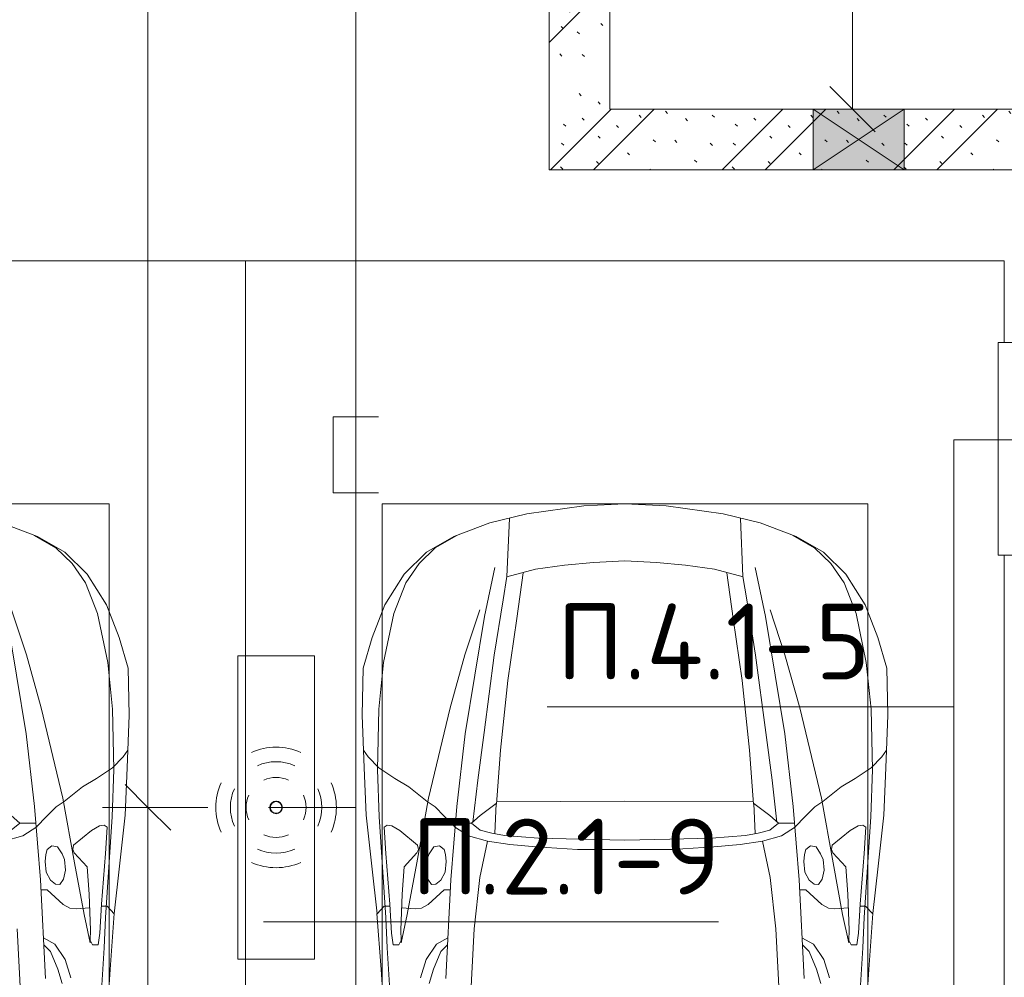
# Model space of a CAD drawing. Header units: millimetres. Extents: x -32229 to 170644, y -13689 to 125138.
# Tile 137 of 208: x 21191 to 24435, y 83989 to 87145. Entities that reach past the tile are written whole.
import ezdxf

# ---------------------------------------------------------------- set-up
doc = ezdxf.new("R2010")
doc.units = ezdxf.units.MM
for name, color, linetype, lineweight in [('A-ANNO-DIMS', 7, 'Continuous', 9), ('A-ANNO-DIMS-200', 7, 'Continuous', 9), ('A-ANNO-NOTE', 7, 'Continuous', 18), ('A-DETL-GENF', 7, 'Continuous', 18), ('A-DETL-THIN', 7, 'Continuous', 9), ('A-GLAZ', 7, 'Continuous', 18), ('A-WALL-PATT', 7, 'Continuous', 40), ('C-PRKG', 7, 'Continuous', 18), ('G-ANNO-TEXT', 7, 'Continuous', 9), ('I-WALL', 7, 'Continuous', 18), ('M-EQPM', 7, 'Continuous', 18)]:
    doc.layers.add(name, color=color, linetype=linetype, lineweight=lineweight)
doc.layers.add('A-DETL', color=7, linetype='Continuous', lineweight=9, true_color=0x00a600)
doc.styles.add('GOST Common_6', font='GOST_Common.ttf', dxfattribs={"width": 0.9, "height": 250})
doc.styles.add('ISOCPEUR', font='isocpeur.ttf', dxfattribs={"height": 250})
doc.dimstyles.new('ГОСТ_2_5_мм2', dxfattribs={"dimscale": 304.8, "dimtxt": 251.428749, "dimasz": 0.492126, "dimexe": 0.492126, "dimexo": 0.656168, "dimgap": 0.098425, "dimtad": 1, "dimdec": 0, "dimdsep": 46, "dimtxsty": 'GOST Common_6', "dimblk1": 'OBLIQUE', "dimblk2": 'OBLIQUE', "dimsah": 1, "dimcen": 0.09, "dimazin": 2, "dimtfac": 1, "dimtdec": 4, "dimtix": 1, "dimtmove": 0, "dimatfit": 3, "dimfxl": 1, "dimtvp": 1, "dimtolj": 1, "dimtzin": 0, "dimarcsym": 2})
doc.dimstyles.new('ГОСТ_2_5_мм2_1', dxfattribs={"dimscale": 304.8, "dimtxt": 251.428749, "dimasz": 0.492126, "dimexe": 0.492126, "dimexo": 0.656168, "dimgap": 0.098425, "dimtad": 1, "dimdec": 0, "dimdsep": 46, "dimtxsty": 'GOST Common_6', "dimblk1": 'OBLIQUE', "dimblk2": 'OBLIQUE', "dimsah": 1, "dimcen": 0.09, "dimazin": 2, "dimtfac": 1, "dimtdec": 4, "dimtix": 1, "dimtmove": 0, "dimatfit": 3, "dimfxl": 1, "dimtvp": 1, "dimtolj": 1, "dimtzin": 0, "dimarcsym": 2})
pattern_1 = [(135, (300.56, 377.28), (-565.6854, 6e-14), [10, -790]), (135, (349.8, 474.73), (-565.6854, 6e-14), [10, -790]), (135, (423.93, 473.06), (-565.6854, 6e-14), [10, -790]), (135, (229.92, 447.9), (-565.6854, 6e-14), [10, -790]), (135, (155.08, 447.9), (-565.6854, 6e-14), [10, -790]), (135, (114.9, 369.03), (-565.6854, 6e-14), [10, -790]), (135, (132.43, 285.8), (-565.6854, 6e-14), [10, -790]), (135, (214.66, 322), (-565.6854, 6e-14), [10, -790]), (135, (198.16, 261.88), (-565.6854, 6e-14), [10, -790]), (135, (45.2, 272.9), (-565.6854, 6e-14), [10, -790]), (135, (42.32, 336.16), (-565.6854, 6e-14), [10, -790]), (135, (92.26, 192.24), (-565.6854, 6e-14), [10, -790]), (135, (7.07, 149.2), (-565.6854, 6e-14), [10, -790]), (135, (80.6, 95.1), (-565.6854, 6e-14), [10, -790]), (135, (79.53, 36.94), (-565.6854, 6e-14), [10, -790]), (135, (153.87, 74.56), (-565.6854, 6e-14), [10, -790]), (135, (228.35, 124.8), (-565.6854, 6e-14), [10, -790]), (135, (279.75, 180.4), (-565.6854, 6e-14), [10, -790]), (135, (282.9, 31.63), (-565.6854, 6e-14), [10, -790]), (135, (377.38, 53.45), (-565.6854, 6e-14), [10, -790]), (135, (352.28, 102.7), (-565.6854, 6e-14), [10, -790]), (135, (354.05, 0), (-565.6854, 6e-14), [10, -790]), (135, (553.23, 16.45), (-565.6854, 6e-14), [10, -790]), (135, (542.38, 63.45), (-565.6854, 6e-14), [10, -790]), (135, (536.58, 239.3), (-565.6854, 6e-14), [10, -790]), (135, (475.85, 203.9), (-565.6854, 6e-14), [10, -790]), (135, (475.85, 316.54), (-565.6854, 6e-14), [10, -790]), (135, (520.8, 408.7), (-565.6854, 6e-14), [10, -790]), (135, (551.1, 470.8), (-565.6854, 6e-14), [10, -790]), (135, (235.25, 537.93), (-565.6854, 6e-14), [10, -790]), (135, (407.25, 547.65), (-565.6854, 6e-14), [10, -790]), (135, (94.5, 558.6), (-565.6854, 6e-14), [10, -790]), (135, (46.4, 532.3), (-565.6854, 6e-14), [10, -790]), (135, (85.56, 465.04), (-565.6854, 6e-14), [10, -790]), (135, (355.53, 181.14), (-565.6854, 6e-14), [10, -790]), (135, (362.23, 243.6), (-565.6854, 6e-14), [10, -790]), (135, (413.45, 344.1), (-565.6854, 6e-14), [10, -790]), (135, (286.3, 273.25), (-565.6854, 6e-14), [10, -790]), (135, (423.02, 263.72), (-565.6854, 6e-14), [10, -790]), (135, (162.94, 190.2), (-565.6854, 6e-14), [10, -790]), (135, (470.25, 120.93), (-565.6854, 6e-14), [10, -790]), (135, (484.48, 9.78), (-565.6854, 6e-14), [10, -790]), (45, (0, 212.13), (-565.6854, 0), []), (45, (212.13, 0), (-565.6854, 0), []), (45, (353.55, 0), (-565.6854, 0), []), (45, (0, 353.55), (-565.6854, 0), [])]

# ---------------------------------------------------------------- blocks, each defined once
blk = doc.blocks.new('АР_Машиноместо - 4900x2400_М__5300х2500_-V52--01 ЭО')
at = {"layer": 'A-DETL-GENF', "color": 253, "lineweight": 13, "true_color": 0xaaaaaa}
for p, q in [((1695.6, 4436.7), (1814, 4391.6)), ((1814, 4391.6), (1903.7, 4340.6)), ((1903.7, 4340.6), (1977.5, 4267.9)), ((1977.5, 4267.9), (2041.4, 4167)), ((2041.4, 4167), (2083.6, 4059.2)), ((2083.6, 4059.2), (2112.6, 3958.4)), ((2112.6, 3958.4), (2116, 3802.9)), ((2116, 3802.9), (2109.8, 3630)), ((2096.2, 3665.5), (2111.9, 3688.4)), ((2061.4, 3629.8), (2096.2, 3665.5)), ((2008.6, 3594.2), (2061.4, 3629.8)), ((2109.8, 3630), (2102.9, 3474.2)), ((1962.1, 3567), (2008.6, 3594.2)), ((1901.7, 3518.6), (1962.1, 3567)), ((1875.1, 3501.2), (1901.7, 3518.6)), ((1755.7, 3447), (1726.8, 3472.4)), ((1823.6, 3260.1), (1804.3, 3502.8)), ((1845.3, 3470.4), (1875.1, 3501.2)), ((2102.9, 3474.2), (2084.3, 3305.9)), ((1727, 3424.2), (1755.7, 3447)), ((1755.7, 3447.2), (1808.7, 3447.2)), ((1809.8, 3433.7), (1845.3, 3470.4)), ((2033.8, 3441.1), (2018.5, 3439.1)), ((2043.4, 3434.5), (2033.8, 3441.1)), ((1992, 3422.8), (1933.2, 3375.1)), ((2018.5, 3439.1), (1992, 3422.8)), ((2037.8, 3347.3), (2043.4, 3434.5)), ((1933.2, 3375.1), (1930.3, 3360.7)), ((1841.3, 3344.5), (1838.9, 3321.2)), ((1845.9, 3360.7), (1841.3, 3344.5)), ((1861.3, 3372.5), (1845.9, 3360.7)), ((1880, 3369.3), (1861.3, 3372.5)), ((1894.8, 3346.8), (1880, 3369.3)), ((1902.9, 3327.4), (1894.8, 3346.8)), ((1930.3, 3360.7), (1935.4, 3349.7)), ((1935.4, 3349.7), (1977.8, 3303.2)), ((2025.2, 3179.9), (2037.8, 3347.3)), ((1838.9, 3321.2), (1842.8, 3286.3)), ((1906.4, 3292.5), (1902.9, 3327.4)), ((1842.8, 3286.3), (1856.8, 3259.9)), ((1900.2, 3262.3), (1906.4, 3292.5)), ((1977.8, 3303.2), (1984.7, 3213.7)), ((2084.3, 3305.9), (2067.1, 3148.3)), ((1840.7, 2936), (1823.6, 3260.1)), ((1856.8, 3259.9), (1873.2, 3246.1)), ((1873.2, 3246.1), (1887.9, 3245.7)), ((1887.9, 3245.7), (1900.2, 3262.3)), ((1825.4, 3227.6), (1845.5, 3228.1)), ((1845.5, 3228.1), (1898.3, 3179.4)), ((1984.7, 3213.7), (1989.1, 3094.6)), ((2019.2, 3085), (2025.2, 3179.9)), ((1898.3, 3179.4), (1920.5, 3167.7)), ((1920.5, 3167.7), (1941.6, 3165.4)), ((1941.6, 3165.4), (1986.4, 3168)), ((2024.8, 3173.5), (2043.1, 3174.2)), ((2043.1, 3174.2), (2067.1, 3148.3)), ((2067.2, 3149.3), (2054, 2964.8)), ((1989.1, 3094.6), (1987.8, 3061.4)), ((2014.4, 3046.1), (2019.2, 3085)), ((1987.8, 3061.4), (1995.5, 3046.6)), ((1834.9, 3046.1), (1856.4, 3024.6)), ((1856.4, 3024.6), (1881.3, 2966.7)), ((1995.5, 3046.6), (2014.4, 3046.1)), ((1881.3, 2966.7), (1895.6, 2919.4)), ((2054, 2964.8), (2043.9, 2818.3))]:
    blk.add_line(p, q, dxfattribs=at)
at = {"layer": 'A-DETL-GENF', "color": 254, "lineweight": 13, "true_color": 0xd4d4d4}
for p, q in [((1803.7, 4395.8), (1875, 4354.8)), ((1875, 4354.8), (1928.5, 4303.1)), ((1928.5, 4303.1), (1972.2, 4239.8)), ((1972.2, 4239.8), (2011.4, 4138.1)), ((1776.8, 3741.5), (1713.1, 4128.3)), ((1777.3, 4001.8), (1728.3, 4149.8)), ((2011.4, 4138.1), (2045.3, 3976.8)), ((1826.4, 3827.1), (1777.3, 4001.8)), ((2045.3, 3976.8), (2061.4, 3823.4)), ((1897.7, 3530.2), (1826.4, 3827.1)), ((2061.4, 3823.4), (2065.8, 3623.7)), ((1804.3, 3502.8), (1776.8, 3741.5)), ((2065.8, 3623.7), (2060.5, 3468.5)), ((1936, 3316.2), (1897.7, 3530.2)), ((2060.5, 3468.5), (2038, 3136.6)), ((1765.4, 3405.8), (1811.5, 3435.5)), ((1702.9, 3388.2), (1765.4, 3405.8)), ((1967.3, 3145.9), (1936, 3316.2)), ((1987.5, 3053.2), (1967.3, 3145.9)), ((2038, 3136.6), (2033.7, 3036.3)), ((1762.2, 2818.3), (1747.2, 3099)), ((1871, 3048.1), (1833.3, 3069.7)), ((1904.8, 2997.9), (1871, 3048.1)), ((2033.7, 3036.3), (2026.1, 2913.7)), ((1924.3, 2937.4), (1904.8, 2997.9))]:
    blk.add_line(p, q, dxfattribs=at)
at = {"layer": 'C-PRKG', "color": 253, "lineweight": 13, "true_color": 0xaaaaaa}
for p, q in [((2500, 5300), (100, 5300)), ((2500, 0), (2500, 5300)), ((450, 4500), (2050, 4500)), ((2050, 800), (2050, 4500))]:
    blk.add_line(p, q, dxfattribs=at)
blk = doc.blocks.new('АР_Машиноместо - 4900x2400_М__5300х2500_-V53--01 ЭО')
at = {"layer": 'A-DETL-GENF', "color": 253, "lineweight": 13, "true_color": 0xaaaaaa}
for p, q in [((446, -2964.8), (456.1, -2818.3)), ((2054, -2964.8), (2043.9, -2818.3)), ((618.7, -2966.7), (604.4, -2919.4)), ((1881.3, -2966.7), (1895.6, -2919.4)), ((659.3, -2936), (676.4, -3260.1)), ((1840.7, -2936), (1823.6, -3260.1)), ((432.8, -3149.3), (446, -2964.8)), ((643.6, -3024.6), (618.7, -2966.7)), ((1856.4, -3024.6), (1881.3, -2966.7)), ((2067.2, -3149.3), (2054, -2964.8)), ((485.6, -3046.1), (480.8, -3085)), ((504.5, -3046.6), (485.6, -3046.1)), ((512.2, -3061.4), (504.5, -3046.6)), ((665.1, -3046.1), (643.6, -3024.6)), ((1834.9, -3046.1), (1856.4, -3024.6)), ((1987.8, -3061.4), (1995.5, -3046.6)), ((1995.5, -3046.6), (2014.4, -3046.1)), ((2014.4, -3046.1), (2019.2, -3085)), ((510.9, -3094.6), (512.2, -3061.4)), ((1989.1, -3094.6), (1987.8, -3061.4)), ((480.8, -3085), (474.8, -3179.9)), ((515.3, -3213.7), (510.9, -3094.6)), ((1984.7, -3213.7), (1989.1, -3094.6)), ((2019.2, -3085), (2025.2, -3179.9)), ((415.7, -3305.9), (432.8, -3149.3)), ((456.9, -3174.2), (432.9, -3148.3)), ((475.2, -3173.5), (456.9, -3174.2)), ((558.4, -3165.4), (513.6, -3168)), ((579.5, -3167.7), (558.4, -3165.4)), ((601.7, -3179.4), (579.5, -3167.7)), ((654.5, -3228.1), (601.7, -3179.4)), ((1845.5, -3228.1), (1898.3, -3179.4)), ((1898.3, -3179.4), (1920.5, -3167.7)), ((1920.5, -3167.7), (1941.6, -3165.4)), ((1941.6, -3165.4), (1986.4, -3168)), ((2024.8, -3173.5), (2043.1, -3174.2)), ((2043.1, -3174.2), (2067.1, -3148.3)), ((2084.3, -3305.9), (2067.1, -3148.3)), ((474.8, -3179.9), (462.2, -3347.3)), ((2025.2, -3179.9), (2037.8, -3347.3)), ((522.2, -3303.2), (515.3, -3213.7)), ((674.6, -3227.6), (654.5, -3228.1)), ((1825.4, -3227.6), (1845.5, -3228.1)), ((1977.8, -3303.2), (1984.7, -3213.7)), ((599.8, -3262.3), (593.6, -3292.5)), ((612.1, -3245.7), (599.8, -3262.3)), ((626.8, -3246.1), (612.1, -3245.7)), ((643.2, -3259.9), (626.8, -3246.1)), ((657.2, -3286.3), (643.2, -3259.9)), ((676.4, -3260.1), (695.7, -3502.8)), ((1823.6, -3260.1), (1804.3, -3502.8)), ((1842.8, -3286.3), (1856.8, -3259.9)), ((1856.8, -3259.9), (1873.2, -3246.1)), ((1873.2, -3246.1), (1887.9, -3245.7)), ((1887.9, -3245.7), (1900.2, -3262.3)), ((1900.2, -3262.3), (1906.4, -3292.5)), ((397.1, -3474.2), (415.7, -3305.9)), ((564.6, -3349.7), (522.2, -3303.2)), ((593.6, -3292.5), (597.1, -3327.4)), ((661.1, -3321.2), (657.2, -3286.3)), ((1838.9, -3321.2), (1842.8, -3286.3)), ((1906.4, -3292.5), (1902.9, -3327.4)), ((1935.4, -3349.7), (1977.8, -3303.2)), ((2102.9, -3474.2), (2084.3, -3305.9)), ((597.1, -3327.4), (605.2, -3346.8)), ((658.7, -3344.5), (661.1, -3321.2)), ((1841.3, -3344.5), (1838.9, -3321.2)), ((1902.9, -3327.4), (1894.8, -3346.8)), ((462.2, -3347.3), (456.6, -3434.5)), ((569.7, -3360.7), (564.6, -3349.7)), ((566.8, -3375.1), (569.7, -3360.7)), ((605.2, -3346.8), (620, -3369.3)), ((620, -3369.3), (638.7, -3372.5)), ((638.7, -3372.5), (654.1, -3360.7)), ((654.1, -3360.7), (658.7, -3344.5)), ((1845.9, -3360.7), (1841.3, -3344.5)), ((1861.3, -3372.5), (1845.9, -3360.7)), ((1880, -3369.3), (1861.3, -3372.5)), ((1894.8, -3346.8), (1880, -3369.3)), ((1930.3, -3360.7), (1935.4, -3349.7)), ((1933.2, -3375.1), (1930.3, -3360.7)), ((2037.8, -3347.3), (2043.4, -3434.5)), ((508, -3422.8), (566.8, -3375.1)), ((965.3, -3397.8), (853.3, -3407.2)), ((1102.5, -3394.3), (965.3, -3397.8)), ((1250, -3391.3), (1102.5, -3394.3)), ((1250, -3391.3), (1397.5, -3394.3)), ((1397.5, -3394.3), (1534.7, -3397.8)), ((1534.7, -3397.8), (1646.7, -3407.2)), ((1992, -3422.8), (1933.2, -3375.1)), ((456.6, -3434.5), (466.2, -3441.1)), ((466.2, -3441.1), (481.5, -3439.1)), ((481.5, -3439.1), (508, -3422.8)), ((690.2, -3433.7), (654.7, -3470.4)), ((773, -3424.2), (744.1, -3447.2)), ((811.1, -3414.8), (773, -3424.2)), ((853.3, -3407.2), (811.1, -3414.8)), ((825.6, -3512.1), (821, -3413)), ((1646.7, -3407.2), (1688.9, -3414.8)), ((1674.4, -3512.1), (1679, -3413)), ((1688.9, -3414.8), (1727, -3424.2)), ((1727, -3424.2), (1755.7, -3447)), ((1809.8, -3433.7), (1845.3, -3470.4)), ((2018.5, -3439.1), (1992, -3422.8)), ((2033.8, -3441.1), (2018.5, -3439.1)), ((2043.4, -3434.5), (2033.8, -3441.1)), ((654.7, -3470.4), (624.9, -3501.2)), ((744.1, -3447.2), (691.3, -3447.2)), ((744.3, -3447), (773.2, -3472.4)), ((1755.7, -3447), (1726.8, -3472.4)), ((1755.7, -3447.2), (1808.7, -3447.2)), ((1845.3, -3470.4), (1875.1, -3501.2)), ((390.2, -3630), (397.1, -3474.2)), ((624.9, -3501.2), (598.3, -3518.6)), ((773.2, -3472.4), (825.6, -3512.1)), ((1726.8, -3472.4), (1674.4, -3512.1)), ((1875.1, -3501.2), (1901.7, -3518.6)), ((2109.8, -3630), (2102.9, -3474.2)), ((598.3, -3518.6), (537.9, -3567)), ((840.1, -3687.8), (826.6, -3509.6)), ((1250, -3520.1), (827.2, -3517.2)), ((1250, -3520.1), (1672.8, -3517.2)), ((1659.9, -3687.8), (1673.4, -3509.6)), ((1901.7, -3518.6), (1962.1, -3567)), ((537.9, -3567), (491.4, -3594.2)), ((1962.1, -3567), (2008.6, -3594.2)), ((491.4, -3594.2), (438.6, -3629.8)), ((2008.6, -3594.2), (2061.4, -3629.8)), ((384, -3802.9), (390.2, -3630)), ((438.6, -3629.8), (403.8, -3665.5)), ((2061.4, -3629.8), (2096.2, -3665.5)), ((2116, -3802.9), (2109.8, -3630)), ((403.8, -3665.5), (388.1, -3688.4)), ((2096.2, -3665.5), (2111.9, -3688.4)), ((863.9, -3917.5), (840.1, -3687.8)), ((1636.1, -3917.5), (1659.9, -3687.8)), ((387.4, -3958.4), (384, -3802.9)), ((2112.6, -3958.4), (2116, -3802.9)), ((893.6, -4121.6), (863.9, -3917.5)), ((1606.4, -4121.6), (1636.1, -3917.5)), ((416.4, -4059.2), (387.4, -3958.4)), ((2083.6, -4059.2), (2112.6, -3958.4)), ((458.6, -4167), (416.4, -4059.2)), ((2041.4, -4167), (2083.6, -4059.2)), ((914, -4272.5), (893.6, -4121.6)), ((1586, -4272.5), (1606.4, -4121.6)), ((522.5, -4267.9), (458.6, -4167)), ((1977.5, -4267.9), (2041.4, -4167)), ((596.3, -4340.6), (522.5, -4267.9)), ((955.5, -4283.9), (861, -4259.4)), ((861.2, -4260.3), (869.3, -4451.1)), ((1544.5, -4283.9), (1639, -4259.4)), ((1638.8, -4260.3), (1630.7, -4451.1)), ((1903.7, -4340.6), (1977.5, -4267.9)), ((1050.4, -4297.3), (955.5, -4283.9)), ((1146, -4306.7), (1050.4, -4297.3)), ((1250, -4312), (1146, -4306.7)), ((1250, -4312), (1354, -4306.7)), ((1354, -4306.7), (1449.6, -4297.3)), ((1449.6, -4297.3), (1544.5, -4283.9)), ((686, -4391.6), (596.3, -4340.6)), ((1814, -4391.6), (1903.7, -4340.6)), ((804.4, -4436.7), (686, -4391.6)), ((1695.6, -4436.7), (1814, -4391.6)), ((927, -4466.6), (804.4, -4436.7)), ((1573, -4466.6), (1695.6, -4436.7)), ((1114.6, -4493), (927, -4466.6)), ((1385.4, -4493), (1573, -4466.6)), ((1250, -4500), (1114.6, -4493)), ((1250, -4500), (1385.4, -4493))]:
    blk.add_line(p, q, dxfattribs=at)
at = {"layer": 'A-DETL-GENF', "color": 254, "lineweight": 13, "true_color": 0xd4d4d4}
for p, q in [((737.8, -2818.3), (752.8, -3099)), ((1762.2, -2818.3), (1747.2, -3099)), ((466.3, -3036.3), (473.9, -2913.7)), ((2033.7, -3036.3), (2026.1, -2913.7)), ((575.7, -2937.4), (595.2, -2997.9)), ((1924.3, -2937.4), (1904.8, -2997.9)), ((595.2, -2997.9), (629, -3048.1)), ((1904.8, -2997.9), (1871, -3048.1)), ((462, -3136.6), (466.3, -3036.3)), ((629, -3048.1), (666.7, -3069.7)), ((1871, -3048.1), (1833.3, -3069.7)), ((2038, -3136.6), (2033.7, -3036.3)), ((512.5, -3053.2), (532.7, -3145.9)), ((1987.5, -3053.2), (1967.3, -3145.9)), ((752.8, -3099), (771.7, -3268.5)), ((1747.2, -3099), (1728.3, -3268.5)), ((439.5, -3468.5), (462, -3136.6)), ((532.7, -3145.9), (564, -3316.2)), ((1967.3, -3145.9), (1936, -3316.2)), ((2060.5, -3468.5), (2038, -3136.6)), ((771.7, -3268.5), (797.1, -3388.2)), ((1728.3, -3268.5), (1702.9, -3388.2)), ((564, -3316.2), (602.3, -3530.2)), ((1936, -3316.2), (1897.7, -3530.2)), ((957.1, -3368.9), (870, -3377.1)), ((1093.5, -3360.7), (957.1, -3368.9)), ((1250, -3360.7), (1093.5, -3360.7)), ((1250, -3360.7), (1406.5, -3360.7)), ((1406.5, -3360.7), (1542.9, -3368.9)), ((1542.9, -3368.9), (1630, -3377.1)), ((734.6, -3405.8), (688.5, -3435.5)), ((797.1, -3388.2), (734.6, -3405.8)), ((870, -3377.1), (797.1, -3388.2)), ((1630, -3377.1), (1702.9, -3388.2)), ((1702.9, -3388.2), (1765.4, -3405.8)), ((1765.4, -3405.8), (1811.5, -3435.5)), ((434.2, -3623.7), (439.5, -3468.5)), ((749.1, -3450.8), (765.5, -3589.1)), ((1750.9, -3450.8), (1734.5, -3589.1)), ((2065.8, -3623.7), (2060.5, -3468.5)), ((695.7, -3502.8), (723.2, -3741.5)), ((1804.3, -3502.8), (1776.8, -3741.5)), ((602.3, -3530.2), (673.6, -3827.1)), ((1897.7, -3530.2), (1826.4, -3827.1)), ((765.5, -3589.1), (785.7, -3746.6)), ((1734.5, -3589.1), (1714.3, -3746.6)), ((438.6, -3823.4), (434.2, -3623.7)), ((2061.4, -3823.4), (2065.8, -3623.7)), ((723.2, -3741.5), (786.9, -4128.3)), ((785.7, -3746.6), (819.4, -4000.8)), ((1714.3, -3746.6), (1680.6, -4000.8)), ((1776.8, -3741.5), (1713.1, -4128.3)), ((454.7, -3976.8), (438.6, -3823.4)), ((673.6, -3827.1), (722.7, -4001.8)), ((1826.4, -3827.1), (1777.3, -4001.8)), ((2045.3, -3976.8), (2061.4, -3823.4)), ((488.6, -4138.1), (454.7, -3976.8)), ((2011.4, -4138.1), (2045.3, -3976.8)), ((722.7, -4001.8), (771.7, -4149.8)), ((819.4, -4000.8), (849, -4182.8)), ((1680.6, -4000.8), (1651, -4182.8)), ((1777.3, -4001.8), (1728.3, -4149.8)), ((527.8, -4239.8), (488.6, -4138.1)), ((786.9, -4128.3), (821.1, -4289.8)), ((1713.1, -4128.3), (1678.9, -4289.8)), ((1972.2, -4239.8), (2011.4, -4138.1)), ((849, -4182.8), (861.2, -4260.3)), ((1651, -4182.8), (1638.8, -4260.3)), ((571.5, -4303.1), (527.8, -4239.8)), ((1928.5, -4303.1), (1972.2, -4239.8)), ((625, -4354.8), (571.5, -4303.1)), ((1875, -4354.8), (1928.5, -4303.1)), ((696.3, -4395.8), (625, -4354.8)), ((1803.7, -4395.8), (1875, -4354.8))]:
    blk.add_line(p, q, dxfattribs=at)
at = {"layer": 'C-PRKG', "color": 253, "lineweight": 13, "true_color": 0xaaaaaa}
for p, q in [((0, 0), (0, -4330.8)), ((2500, 0), (2500, -5300)), ((450, -800), (450, -4500)), ((2050, -800), (2050, -4500)), ((450, -4500), (2050, -4500)), ((0, -5030.8), (0, -5300)), ((2500, -5300), (0, -5300))]:
    blk.add_line(p, q, dxfattribs=at)
blk = doc.blocks.new('АР_Канал вертикальный прямоугольный - ПК-V66--01 ЭО')
at = {"layer": 'M-EQPM', "color": 253, "lineweight": 13, "true_color": 0xaaaaaa}
for p, q in [((-242.4, 150), (-350, 150)), ((-350, 150), (-350, -150)), ((-350, -150), (-350, 150)), ((-350, 150), (-242.4, 150)), ((350, 150), (222.2, 150)), ((222.2, 150), (350, 150)), ((350, -150), (350, 150)), ((350, 150), (350, -150)), ((-350, -150), (350, -150)), ((350, -150), (-350, -150))]:
    blk.add_line(p, q, dxfattribs=at)
blk = doc.blocks.new('АР_Отверстие прямоугольное - ЭОМ-6311477--01 ЭО')
at = {"layer": 'A-GLAZ', "lineweight": 13, "true_color": 0xf0f0f0}
blk.add_hatch(color=7, dxfattribs=at).paths.add_polyline_path([(275, -100), (275, 100), (-25, 100), (-25, -100)])
at = {"layer": 'A-GLAZ', "color": 253, "lineweight": 5, "true_color": 0xaaaaaa}
for p, q in [((275, 100), (-25, -100)), ((-25, 100), (275, -100))]:
    blk.add_line(p, q, dxfattribs=at)
at = {"layer": 'A-GLAZ', "color": 253, "lineweight": 13, "true_color": 0xaaaaaa}
for p, q in [((275, 100), (-25, 100)), ((-25, 100), (-25, -100)), ((-25, 100), (-25, -100)), ((275, -100), (275, 100)), ((275, 100), (275, -100)), ((-25, -100), (275, -100))]:
    blk.add_line(p, q, dxfattribs=at)
blk = doc.blocks.new('Наметкина 10_РД_АР_П_rvt-1--01 ЭО')
at = {"layer": 'A-WALL-PATT', "lineweight": 5, "true_color": 0xaaaaaa}
h = blk.add_hatch(dxfattribs=at)
h.set_pattern_fill('FP_6', color=253, style=0, pattern_type=2)
h.set_pattern_definition(pattern_1)
h.paths.add_polyline_path([(22935.3, 86650), (23135.3, 86650), (23135.3, 90400), (22935.3, 90400), (22935.3, 89436.6)])
h = blk.add_hatch(dxfattribs=at)
h.set_pattern_fill('FP_6', color=253, style=0, pattern_type=2)
h.set_pattern_definition(pattern_1)
h.paths.add_polyline_path([(23805.3, 86650), (24735.3, 86650), (24735.3, 86850), (23135.3, 86850), (23135.3, 86650)])
at = {"layer": 'I-WALL', "color": 253, "lineweight": 13, "true_color": 0xaaaaaa}
for p, q in [((22935.3, 90400), (22935.3, 86650)), ((23135.3, 86850), (23135.3, 90200)), ((23805.3, 86850), (23135.3, 86850)), ((24105.3, 86850), (23805.3, 86850)), ((24735.3, 86850), (24105.3, 86850)), ((22935.3, 86650), (23135.3, 86650)), ((23135.3, 86650), (23805.3, 86650)), ((23805.3, 86650), (24105.3, 86650)), ((24105.3, 86650), (24735.3, 86650))]:
    blk.add_line(p, q, dxfattribs=at)
at = {"layer": 'A-GLAZ', "color": 253, "lineweight": 13, "true_color": 0xaaaaaa}
blk.add_blockref('АР_Отверстие прямоугольное - ЭОМ-6311477--01 ЭО', (23830.3, 86750), dxfattribs=at)
at = {"layer": 'C-PRKG', "color": 253, "lineweight": 13, "true_color": 0xaaaaaa}
blk.add_blockref('АР_Машиноместо - 4900x2400_М__5300х2500_-V52--01 ЭО', (19435.3, 81050), dxfattribs=at)
at = {"layer": 'C-PRKG', "color": 253, "lineweight": 13, "true_color": 0xaaaaaa, "rotation": 180}
blk.add_blockref('АР_Машиноместо - 4900x2400_М__5300х2500_-V53--01 ЭО', (24435.3, 81050), dxfattribs=at)
at = {"layer": 'M-EQPM', "color": 253, "lineweight": 13, "true_color": 0xaaaaaa, "rotation": 269.9999999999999}
blk.add_blockref('АР_Канал вертикальный прямоугольный - ПК-V66--01 ЭО', (24565.3, 85730.8), dxfattribs=at)
blk = doc.blocks.new('DIMBLOCK96--01 ЭО')
at = {"layer": 'A-ANNO-DIMS-200'}
for p, q in [((21613.4, 84549.4), (21538.4, 84624.4)), ((21810.9, 84549.4), (21463.4, 84549.4)), ((21613.4, 78549.9), (21613.4, 84549.4)), ((21613.4, 84549.4), (21688.4, 84474.4)), ((21613.4, 84549.4), (21810.9, 84549.4)), ((21613.4, 78549.9), (21538.4, 78624.9)), ((21806.3, 78549.9), (21463.4, 78549.9)), ((21613.4, 78549.9), (21688.4, 78474.9)), ((21613.4, 78549.9), (21806.3, 78549.9))]:
    blk.add_line(p, q, dxfattribs=at)
at = {"layer": 'A-ANNO-DIMS-200', "color": 0, "insert": (21256.7, 81234.3), "char_height": 250, "width": 756.843, "attachment_point": 1, "rotation": 90, "line_spacing_factor": 1.022761, "style": 'GOST Common_6'}
blk.add_mtext('6000', dxfattribs=at)
blk = doc.blocks.new('_Oblique')
at = {"color": 0, "linetype": 'ByBlock', "lineweight": -2}
blk.add_line((-0.5, -0.5), (0.5, 0.5), dxfattribs=at)
blk = doc.blocks.new('DIMBLOCK97--01 ЭО')
at = {"layer": 'A-ANNO-DIMS-200'}
for p, q in [((21613.4, 90549.9), (21538.4, 90624.9)), ((21798.5, 90549.9), (21463.4, 90549.9)), ((21613.4, 84549.4), (21613.4, 90549.9)), ((21613.4, 90549.9), (21688.4, 90474.9)), ((21613.4, 90549.9), (21798.5, 90549.9)), ((21613.4, 84549.4), (21538.4, 84624.4)), ((21810.9, 84549.4), (21463.4, 84549.4)), ((21613.4, 84549.4), (21688.4, 84474.4)), ((21613.4, 84549.4), (21810.9, 84549.4))]:
    blk.add_line(p, q, dxfattribs=at)
at = {"layer": 'A-ANNO-DIMS-200', "color": 0, "insert": (21256.7, 87234.3), "char_height": 250, "width": 756.843, "attachment_point": 1, "rotation": 90, "line_spacing_factor": 1.022761, "style": 'GOST Common_6'}
blk.add_mtext('6000', dxfattribs=at)
blk = doc.blocks.new('DIMBLOCK358--01 ЭО')
at = {"layer": 'A-ANNO-DIMS-200'}
for p, q in [((23935.2, 88499.7), (23860.2, 88574.7)), ((23841.3, 88499.7), (24085.2, 88499.7)), ((23935.2, 88499.7), (23841.3, 88499.7)), ((23935.2, 88499.7), (23935.2, 86850)), ((23935.2, 88499.7), (24010.2, 88424.7)), ((23935.2, 86850), (23860.2, 86925)), ((23841.3, 86850), (24085.2, 86850)), ((23935.2, 86850), (23841.3, 86850)), ((23935.2, 86850), (24010.2, 86775))]:
    blk.add_line(p, q, dxfattribs=at)
at = {"layer": 'A-ANNO-DIMS-200', "color": 0, "insert": (23578.5, 87382.9), "char_height": 250, "width": 700.591, "attachment_point": 1, "rotation": 90, "line_spacing_factor": 1.022761, "style": 'GOST Common_6'}
blk.add_mtext('1650', dxfattribs=at)

msp = doc.modelspace()

# ---------------------------------------------------------------- linework, layer by layer
at = {"layer": 'A-ANNO-NOTE', "color": 5, "lineweight": 9, "true_color": 0x0000ff}
for p, q in [((21909, 84049.3), (21909, 85049.3)), ((21909, 85049.3), (22161.7, 85049.3)), ((22161.7, 85049.3), (22161.7, 84049.3)), ((22161.7, 84049.3), (21909, 84049.3))]:
    msp.add_line(p, q, dxfattribs=at)
for centre in [(22034.6, 84549.3), (22035.5, 84550.2), (22035.5, 84548.4), (22036.4, 84549.3)]:
    msp.add_circle(centre, 20, dxfattribs=at)
for centre, radius, start, end in [((22035.5, 84548.4), 199.6, 66, 114), ((22035.5, 84548.4), 151.5, 66, 114), ((22036.4, 84549.3), 199.6, 156, 204), ((22035.5, 84548.4), 99.8, 66, 114), ((22034.6, 84549.3), 199.6, 336, 24), ((22036.4, 84549.3), 151.5, 156, 204), ((22036.4, 84549.3), 99.8, 156, 204), ((22034.6, 84549.3), 99.8, 336, 24), ((22034.6, 84549.3), 151.5, 336, 24), ((22035.5, 84550.2), 99.8, 246, 294), ((22035.5, 84550.2), 151.5, 246, 294), ((22035.5, 84550.2), 199.6, 246, 294)]:
    msp.add_arc(centre, radius, start, end, dxfattribs=at)
at = {"layer": 'A-DETL', "color": 5, "true_color": 0x0000ff}
for p, q in [((22298.5, 90549.9), (22298.5, 72426.4)), ((22373.5, 85836.4), (22223.5, 85836.4)), ((22223.5, 85836.4), (22223.5, 85586.4)), ((22223.5, 85586.4), (22373.5, 85586.4)), ((22010.9, 84549.4), (22298.5, 84549.4))]:
    msp.add_line(p, q, dxfattribs=at)
at = {"layer": 'A-DETL', "color": 1, "true_color": 0xff0000}
for p, q in [((24528.6, 85760.3), (24268.6, 85760.3)), ((24268.6, 85760.3), (24268.6, 81260.3))]:
    msp.add_line(p, q, dxfattribs=at)
at = {"layer": 'A-DETL-THIN'}
for p, q in [((22928.6, 84880.4), (24268.6, 84880.4)), ((21993.8, 84171.9), (23493.8, 84171.9))]:
    msp.add_line(p, q, dxfattribs=at)

# ---------------------------------------------------------------- block references
at = {"lineweight": 5}
msp.add_blockref('Наметкина 10_РД_АР_П_rvt-1--01 ЭО', (0, 0), dxfattribs=at)

# ---------------------------------------------------------------- texts
at = {"layer": 'G-ANNO-TEXT', "char_height": 250, "attachment_point": 1, "line_spacing_factor": 1.139951, "style": 'ISOCPEUR'}
for s, insert, width in [('\\pt600,1200,1800,2400,3000,3600,4200,4800,5400,6000,6600,7200,7800,8400,9000,9600,10200,10800,11400,12000,12600,13200,13800,14400,15000,15600,16200,16800,17400,18000,18600,19200;П.4.1-5', (22960.2, 85220.8), 1042.32), ('\\pt600,1200,1800,2400,3000,3600,4200,4800,5400,6000,6600,7200,7800,8400,9000,9600,10200,10800,11400,12000,12600,13200,13800,14400,15000,15600,16200,16800,17400,18000,18600,19200;П.2.1-9', (22481.5, 84512.2), 1016.06)]:
    msp.add_mtext(s, dxfattribs=dict(at, insert=insert, width=width))

# ---------------------------------------------------------------- dimensions: what is measured, and where the dimension line sits
at = {"layer": 'A-ANNO-DIMS'}
for base, p1, p2, dimstyle, override, picture, middle in [((21613.4472, 90549.9147), (22010.9034, 84549.4394), (21998.469, 90549.9147), 'ГОСТ_2_5_мм2', {"dimpost": '<>', "dimfxl": 6000.488227}, 'DIMBLOCK97--01 ЭО', (21458.4472, 87549.677)), ((23935.2, 86850), (24041.3, 88499.7), (24041.3, 86850), 'ГОСТ_2_5_мм2_1', {"dimpost": '<>', "dimfxl": 1649.66469}, 'DIMBLOCK358--01 ЭО', (23780.2, 87674.8)), ((21613.4472, 84549.4394), (22006.3086, 78549.8892), (22010.9034, 84549.4394), 'ГОСТ_2_5_мм2', {"dimpost": '<>', "dimfxl": 5999.551968}, 'DIMBLOCK96--01 ЭО', (21458.4472, 81549.6643))]:
    dim = msp.add_linear_dim(base=base, p1=p1, p2=p2, angle=90, dimstyle=dimstyle, override=override, dxfattribs=at)
    dim.commit()
    dim.dimension.update_dxf_attribs({"geometry": picture, "text_midpoint": middle})

doc.saveas('drawing.dxf')
